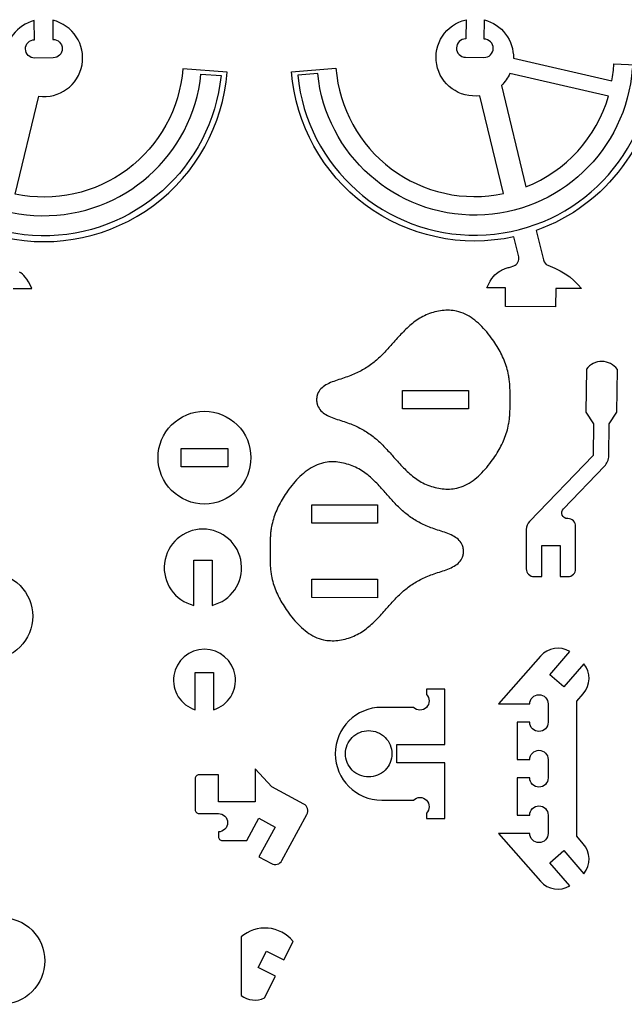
# Model space of a CAD drawing. Extents: x 814 to 835.9, y 6.8 to 21.8.
# Tile 7 of 9: x 825.4 to 829.5, y 15.1 to 21.8. Entities that reach past the tile are written whole.
import ezdxf

# ---------------------------------------------------------------- set-up
doc = ezdxf.new("R2010")
doc.units = 0
for name, color, linetype in [('EXTERNAL_CUT', 1, 'CONTINUOUS'), ('INTERNAL_CUT', 5, 'CONTINUOUS'), ('POCKET_CUT_1_1MM', 3, 'CONTINUOUS')]:
    doc.layers.add(name, color=color, linetype=linetype)

msp = doc.modelspace()

# ---------------------------------------------------------------- linework, layer by layer
at = {"layer": 'EXTERNAL_CUT', "flags": 128}
for points in [[(826.8107, 21.4247), (826.5094, 21.4482, -0.45294), (825.3708, 20.5965), (825.5308, 21.2616, 0.955312), (825.6257, 21.7778), (825.6273, 21.6474, -1), (825.6289, 21.5226), (825.5041, 21.5211, -0.414214), (825.4409, 21.5827, -0.414214), (825.5025, 21.6459), (825.5009, 21.7763, 0.349016), (825.3038, 21.5154)], [(827.248, 21.4285), (827.5492, 21.452, 0.45294), (828.6878, 20.6003), (828.5278, 21.2654, -0.955312), (828.433, 21.7817), (828.4313, 21.6513, 1), (828.4298, 21.5265), (828.5546, 21.5249, 0.414214), (828.6177, 21.5865, 0.414214), (828.5561, 21.6497), (828.5577, 21.7801, -0.349016), (828.7548, 21.5192), (829.4243, 21.3653, 0.030871), (829.437, 21.4813), (829.7388, 21.4672, -0.304486), (828.9103, 20.3498), (828.9586, 20.149, 0.237553), (828.9891, 20.1129), (829.0362, 20.0929), (829.0725, 20.075), (829.1061, 20.0553), (829.1374, 20.0337), (829.1662, 20.0098), (829.1926, 19.9834), (829.2168, 19.9543), (829.0429, 19.9558), (829.0418, 19.831), (828.7003, 19.834), (828.7014, 19.9588), (828.5741, 19.9599), (828.5853, 19.9828), (828.5972, 20.0044), (828.6085, 20.0221), (828.6192, 20.0365), (828.6294, 20.0481), (828.6392, 20.0574), (828.6486, 20.0648), (828.6576, 20.0709), (828.6663, 20.0761), (828.6747, 20.0805), (828.6828, 20.0843), (828.6907, 20.0876), (828.6982, 20.0904), (828.7055, 20.0928), (828.7126, 20.0949), (828.7194, 20.0969), (828.7259, 20.0988), (828.7321, 20.1007), (828.7569, 20.1091, 0.38801), (828.7911, 20.1711), (828.7586, 20.3064, -0.454969), (827.248, 21.4285)], [(825.3001, 20.3026, 0.454969), (826.8107, 21.4247)], [(828.8951, 17.9977), (828.9477, 17.9977), (828.9477, 18.2079), (829.0725, 18.2079), (829.0725, 17.9977), (829.125, 17.9977, 0.414214), (829.1776, 18.0502), (829.1776, 18.3392, 0.414214), (829.125, 18.3918), (829.1225, 18.3918, -0.661891), (829.0941, 18.4586), (829.373, 18.7473, 0.19179), (829.4025, 18.8193), (829.4047, 19.0355), (829.458, 19.1138), (829.4609, 19.4057, 0.5), (829.2507, 19.4078), (829.2478, 19.1159), (829.2996, 19.0366), (829.2974, 18.8203), (828.8647, 18.3723, 0.194384), (828.8426, 18.3175), (828.8426, 18.0502, 0.414214), (828.8951, 17.9977)], [(826.9718, 18.806, -0.414214), (826.6565, 18.4907, -0.414214), (826.3412, 18.806, -0.414214), (826.6565, 19.1213, -0.414214), (826.9718, 18.806)], [(826.5835, 17.8023), (826.5835, 18.11), (826.7083, 18.11), (826.7083, 17.8023, 0.886757), (826.6459, 18.3202, 0.886757), (826.5835, 17.8023)], [(825.4904, 17.7284, -0.414214), (825.1953, 17.4334, -0.414214), (824.9003, 17.7284, -0.414214), (825.1953, 18.0235, -0.414214), (825.4904, 17.7284)], [(826.5941, 17.0926), (826.5941, 17.3458), (826.7189, 17.3458), (826.7189, 17.0926, 0.859604), (826.6565, 17.5035, 0.859604), (826.5941, 17.0926)], [(829.1391, 17.4878, 0.365977), (828.9379, 17.4571), (828.6545, 17.1325), (828.8661, 17.1325, -0.414214), (828.9285, 17.1949, -0.414214), (828.9909, 17.1325), (828.9909, 17.0077, -0.414214), (828.9285, 16.9453, -0.414214), (828.8661, 17.0077), (828.7807, 17.0077), (828.7807, 16.7548), (828.8661, 16.7548, -0.414214), (828.9285, 16.8172, -0.414214), (828.9909, 16.7548), (828.9909, 16.63, -0.414214), (828.9285, 16.5676, -0.414214), (828.8661, 16.63), (828.7807, 16.63), (828.7807, 16.3771), (828.8661, 16.3771, -0.414214), (828.9285, 16.4395, -0.414214), (828.9909, 16.3771), (828.9909, 16.2523, -0.414214), (828.9285, 16.1899, -0.414214), (828.8661, 16.2523), (828.6545, 16.2523), (828.9379, 15.9277, 0.365977), (829.1391, 15.897), (829.0023, 16.0537), (829.0963, 16.1358), (829.2331, 15.9791, 0.365977), (829.2298, 16.1826), (829.1858, 16.233), (829.1858, 17.1518), (829.2298, 17.2022, 0.365977), (829.2331, 17.4057), (829.0963, 17.249), (829.0023, 17.3311), (829.1391, 17.4878)], [(828.2892, 16.8562), (828.2892, 17.2339), (828.1644, 17.2339), (828.1644, 17.1973, -1), (828.0761, 17.1091), (827.8602, 17.1091, 1), (827.8602, 16.4785), (828.0761, 16.4785, -1), (828.1644, 16.3902), (828.1644, 16.3537), (828.2892, 16.3537), (828.2892, 16.7314), (827.9622, 16.7314), (827.9622, 16.8562), (828.2892, 16.8562)], [(826.5936, 16.6243), (826.5936, 16.4141, 0.414214), (826.6199, 16.3879), (826.7512, 16.3879, -1), (826.7512, 16.2631), (826.7512, 16.2302, 0.414214), (826.7775, 16.204), (826.9437, 16.204), (827.0259, 16.3552), (827.1356, 16.2957), (827.0258, 16.0935), (827.1111, 16.0472, 0.414214), (827.1823, 16.0683), (827.3522, 16.381, 0.414214), (827.3311, 16.4523), (827.1146, 16.5699), (827.0008, 16.6925), (827.0008, 16.4667), (826.7512, 16.4667), (826.7512, 16.6506), (826.6199, 16.6506, 0.414214), (826.5936, 16.6243)], [(825.572, 15.3866, -0.414214), (825.2769, 15.0915, -0.414214), (824.9819, 15.3866, -0.414214), (825.2769, 15.6816, -0.414214), (825.572, 15.3866)], [(826.9053, 15.549), (826.9053, 15.1523, 0.278069), (827.0647, 15.1344), (827.1389, 15.282), (827.0216, 15.341), (827.0777, 15.4525), (827.195, 15.3934), (827.2584, 15.5193, 0.423887), (826.9053, 15.549)]]:
    msp.add_lwpolyline(points, format="xyb", dxfattribs=at)
for points in [[(825.3573, 19.955), (825.4845, 19.9561), (825.4734, 19.979), (825.4615, 20.0006), (825.4502, 20.0183), (825.4395, 20.0327), (825.4292, 20.0443), (825.4195, 20.0536), (825.4101, 20.061), (825.4011, 20.0671)], [(828.7324, 19.1999), (828.7324, 19.2083), (828.7324, 19.2167), (828.7324, 19.2251), (828.7324, 19.2335), (828.7323, 19.242), (828.7322, 19.2504), (828.732, 19.2589), (828.7318, 19.2673), (828.7315, 19.2757), (828.7312, 19.2841), (828.7307, 19.2925), (828.7302, 19.3009), (828.7296, 19.3093), (828.7289, 19.3177), (828.728, 19.326), (828.7271, 19.3344), (828.7261, 19.3426), (828.7249, 19.3509), (828.7236, 19.3591), (828.7221, 19.3673), (828.7196, 19.3802), (828.7167, 19.3929), (828.7134, 19.4055), (828.7098, 19.4181), (828.7059, 19.4305), (828.7017, 19.4429), (828.6972, 19.4552), (828.6923, 19.4674), (828.6872, 19.4795), (828.6818, 19.4916), (828.6761, 19.5035), (828.6701, 19.5154), (828.6639, 19.5272), (828.6574, 19.539), (828.6506, 19.5506), (828.6436, 19.5622), (828.6364, 19.5737), (828.629, 19.5851), (828.6213, 19.5965), (828.6135, 19.6078), (828.6039, 19.621), (828.594, 19.6341), (828.5839, 19.647), (828.5735, 19.6597), (828.5628, 19.6722), (828.5519, 19.6843), (828.5406, 19.6962), (828.5291, 19.7076), (828.5173, 19.7186), (828.5052, 19.7292), (828.4928, 19.7392), (828.4801, 19.7488), (828.4672, 19.7577), (828.454, 19.7661), (828.4405, 19.7737), (828.4267, 19.7807), (828.4127, 19.7869), (828.3984, 19.7924), (828.3837, 19.797), (828.3689, 19.8008), (828.357, 19.8032), (828.3451, 19.805), (828.3329, 19.8062), (828.3207, 19.807), (828.3084, 19.8072), (828.2961, 19.807), (828.2837, 19.8063), (828.2713, 19.8051), (828.2589, 19.8035), (828.2465, 19.8014), (828.2341, 19.7989), (828.2219, 19.796), (828.2097, 19.7926), (828.1976, 19.7889), (828.1857, 19.7848), (828.1739, 19.7803), (828.1623, 19.7754), (828.1509, 19.7702), (828.1397, 19.7647), (828.1287, 19.7588), (828.1182, 19.7527), (828.1079, 19.7463), (828.0979, 19.7397), (828.0881, 19.7328), (828.0784, 19.7256), (828.069, 19.7183), (828.0597, 19.7107), (828.0506, 19.7029), (828.0417, 19.6949), (828.0329, 19.6867), (828.0243, 19.6784), (828.0157, 19.6699), (828.0073, 19.6614), (827.9989, 19.6527), (827.9906, 19.6439), (827.9824, 19.635), (827.9743, 19.626), (827.9662, 19.617), (827.9581, 19.6079), (827.95, 19.5988), (827.9433, 19.5912), (827.9365, 19.5836), (827.9298, 19.576), (827.923, 19.5684), (827.9162, 19.5608), (827.9094, 19.5532), (827.9026, 19.5457), (827.8957, 19.5383), (827.8888, 19.5309), (827.8819, 19.5235), (827.8749, 19.5163), (827.8679, 19.5091), (827.8608, 19.502), (827.8537, 19.495), (827.8465, 19.4881), (827.8393, 19.4813), (827.8319, 19.4746), (827.8245, 19.468), (827.817, 19.4616), (827.8095, 19.4554), (827.8011, 19.4487), (827.7927, 19.4423), (827.7841, 19.436), (827.7754, 19.4298), (827.7666, 19.4239), (827.7577, 19.4181), (827.7486, 19.4124), (827.7395, 19.4069), (827.7301, 19.4016), (827.7206, 19.3964), (827.711, 19.3913), (827.7012, 19.3864), (827.6913, 19.3816), (827.6812, 19.377), (827.6709, 19.3725), (827.6605, 19.3681), (827.6499, 19.3638), (827.6391, 19.3597), (827.6282, 19.3556), (827.617, 19.3517), (827.6055, 19.3478), (827.5938, 19.3439), (827.582, 19.3401), (827.5702, 19.3363), (827.5584, 19.3324), (827.5467, 19.3284), (827.5352, 19.3243), (827.5238, 19.3199), (827.5128, 19.3154), (827.502, 19.3106), (827.4917, 19.3054), (827.4818, 19.2999), (827.4723, 19.294), (827.4635, 19.2877), (827.4552, 19.2809), (827.4476, 19.2735), (827.4407, 19.2656), (827.4346, 19.2571), (827.4294, 19.248), (827.4251, 19.2381), (827.4244, 19.2363), (827.4237, 19.2344), (827.4231, 19.2325), (827.4225, 19.2307), (827.422, 19.2287), (827.4215, 19.2268), (827.421, 19.2249), (827.4206, 19.2229), (827.4201, 19.221), (827.4198, 19.219), (827.4194, 19.217), (827.4191, 19.215), (827.4188, 19.213), (827.4186, 19.211), (827.4184, 19.209), (827.4182, 19.207), (827.4181, 19.205), (827.418, 19.203), (827.4179, 19.201), (827.4179, 19.199), (827.4179, 19.1971), (827.418, 19.1951), (827.4181, 19.1931), (827.4182, 19.1911), (827.4184, 19.1891), (827.4186, 19.1871), (827.4188, 19.1851), (827.4191, 19.1831), (827.4194, 19.1811), (827.4198, 19.1791), (827.4202, 19.1771), (827.4206, 19.1752), (827.421, 19.1732), (827.4215, 19.1713), (827.422, 19.1694), (827.4226, 19.1674), (827.4232, 19.1656), (827.4238, 19.1637), (827.4244, 19.1618), (827.4251, 19.16), (827.4295, 19.1501), (827.4347, 19.141), (827.4408, 19.1325), (827.4477, 19.1246), (827.4553, 19.1173), (827.4636, 19.1105), (827.4724, 19.1041), (827.4819, 19.0983), (827.4918, 19.0928), (827.5022, 19.0876), (827.5129, 19.0828), (827.524, 19.0783), (827.5353, 19.074), (827.5469, 19.0699), (827.5586, 19.0659), (827.5703, 19.062), (827.5822, 19.0582), (827.5939, 19.0544), (827.6056, 19.0506), (827.6172, 19.0467), (827.6284, 19.0427), (827.6393, 19.0387), (827.6501, 19.0346), (827.6607, 19.0303), (827.6712, 19.0259), (827.6814, 19.0214), (827.6915, 19.0168), (827.7015, 19.012), (827.7113, 19.0071), (827.7209, 19.0021), (827.7304, 18.9969), (827.7397, 18.9916), (827.7489, 18.9861), (827.758, 18.9805), (827.7669, 18.9747), (827.7757, 18.9687), (827.7844, 18.9626), (827.793, 18.9563), (827.8015, 18.9499), (827.8098, 18.9432), (827.8174, 18.937), (827.8249, 18.9306), (827.8323, 18.924), (827.8396, 18.9174), (827.8469, 18.9106), (827.8541, 18.9037), (827.8612, 18.8967), (827.8683, 18.8896), (827.8753, 18.8824), (827.8823, 18.8752), (827.8893, 18.8678), (827.8962, 18.8604), (827.903, 18.853), (827.9099, 18.8455), (827.9167, 18.8379), (827.9235, 18.8304), (827.9303, 18.8228), (827.937, 18.8152), (827.9438, 18.8076), (827.9505, 18.8), (827.9586, 18.7909), (827.9667, 18.7818), (827.9748, 18.7728), (827.983, 18.7639), (827.9912, 18.755), (827.9995, 18.7462), (828.0079, 18.7375), (828.0163, 18.7289), (828.0249, 18.7205), (828.0336, 18.7122), (828.0424, 18.704), (828.0513, 18.696), (828.0604, 18.6883), (828.0697, 18.6807), (828.0791, 18.6733), (828.0888, 18.6662), (828.0986, 18.6593), (828.1087, 18.6527), (828.1189, 18.6463), (828.1295, 18.6402), (828.1404, 18.6344), (828.1516, 18.6288), (828.163, 18.6237), (828.1746, 18.6188), (828.1864, 18.6143), (828.1984, 18.6102), (828.2105, 18.6065), (828.2226, 18.6032), (828.2349, 18.6003), (828.2473, 18.5978), (828.2596, 18.5957), (828.2721, 18.5941), (828.2845, 18.5929), (828.2969, 18.5922), (828.3092, 18.592), (828.3215, 18.5923), (828.3337, 18.593), (828.3458, 18.5943), (828.3578, 18.5962), (828.3696, 18.5985), (828.3845, 18.6023), (828.3991, 18.607), (828.4134, 18.6124), (828.4275, 18.6187), (828.4412, 18.6257), (828.4547, 18.6334), (828.4679, 18.6417), (828.4808, 18.6507), (828.4935, 18.6602), (828.5059, 18.6703), (828.5179, 18.6809), (828.5297, 18.6919), (828.5412, 18.7034), (828.5525, 18.7152), (828.5634, 18.7274), (828.5741, 18.7398), (828.5845, 18.7526), (828.5946, 18.7655), (828.6044, 18.7786), (828.614, 18.7919), (828.6218, 18.8032), (828.6295, 18.8145), (828.6369, 18.826), (828.6441, 18.8375), (828.6511, 18.8491), (828.6578, 18.8607), (828.6643, 18.8725), (828.6705, 18.8843), (828.6765, 18.8962), (828.6822, 18.9082), (828.6876, 18.9202), (828.6927, 18.9323), (828.6975, 18.9446), (828.702, 18.9568), (828.7062, 18.9692), (828.7101, 18.9817), (828.7137, 18.9943), (828.7169, 19.0069), (828.7198, 19.0196), (828.7223, 19.0325), (828.7238, 19.0406), (828.7251, 19.0489), (828.7262, 19.0571), (828.7273, 19.0654), (828.7282, 19.0738), (828.729, 19.0821), (828.7297, 19.0905), (828.7303, 19.0988), (828.7308, 19.1072), (828.7313, 19.1157), (828.7316, 19.1241), (828.7319, 19.1325), (828.7321, 19.1409), (828.7323, 19.1494), (828.7324, 19.1578), (828.7324, 19.1662), (828.7325, 19.1747), (828.7325, 19.1831), (828.7324, 19.1915), (828.7324, 19.1999)], [(827.1018, 18.17), (827.1017, 18.1616), (827.1017, 18.1532), (827.1017, 18.1448), (827.1017, 18.1364), (827.1018, 18.1279), (827.1019, 18.1195), (827.102, 18.1111), (827.1023, 18.1026), (827.1025, 18.0942), (827.1029, 18.0858), (827.1033, 18.0774), (827.1038, 18.069), (827.1044, 18.0606), (827.1051, 18.0522), (827.106, 18.0439), (827.1069, 18.0356), (827.1079, 18.0273), (827.1091, 18.019), (827.1104, 18.0108), (827.1118, 18.0026), (827.1143, 17.9898), (827.1172, 17.977), (827.1205, 17.9644), (827.124, 17.9518), (827.1279, 17.9394), (827.1321, 17.927), (827.1366, 17.9147), (827.1415, 17.9025), (827.1466, 17.8903), (827.152, 17.8783), (827.1577, 17.8663), (827.1636, 17.8544), (827.1699, 17.8426), (827.1763, 17.8309), (827.1831, 17.8192), (827.19, 17.8076), (827.1972, 17.7961), (827.2047, 17.7847), (827.2123, 17.7733), (827.2202, 17.762), (827.2297, 17.7487), (827.2395, 17.7356), (827.2496, 17.7227), (827.26, 17.71), (827.2707, 17.6975), (827.2817, 17.6853), (827.2929, 17.6735), (827.3044, 17.6621), (827.3162, 17.651), (827.3283, 17.6404), (827.3407, 17.6304), (827.3533, 17.6208), (827.3662, 17.6119), (827.3794, 17.6035), (827.3929, 17.5958), (827.4067, 17.5888), (827.4207, 17.5826), (827.435, 17.5771), (827.4496, 17.5724), (827.4645, 17.5686), (827.4763, 17.5663), (827.4883, 17.5645), (827.5004, 17.5632), (827.5126, 17.5624), (827.5249, 17.5621), (827.5373, 17.5623), (827.5497, 17.563), (827.5621, 17.5642), (827.5745, 17.5658), (827.5869, 17.5679), (827.5992, 17.5704), (827.6115, 17.5733), (827.6237, 17.5766), (827.6358, 17.5804), (827.6477, 17.5845), (827.6595, 17.5889), (827.6711, 17.5938), (827.6825, 17.599), (827.6937, 17.6045), (827.7047, 17.6104), (827.7152, 17.6164), (827.7255, 17.6228), (827.7356, 17.6294), (827.7454, 17.6363), (827.755, 17.6434), (827.7645, 17.6508), (827.7738, 17.6584), (827.7829, 17.6662), (827.7918, 17.6741), (827.8006, 17.6823), (827.8093, 17.6906), (827.8178, 17.699), (827.8263, 17.7076), (827.8347, 17.7163), (827.8429, 17.7251), (827.8512, 17.734), (827.8593, 17.7429), (827.8674, 17.7519), (827.8755, 17.761), (827.8836, 17.7701), (827.8904, 17.7777), (827.8971, 17.7853), (827.9039, 17.7929), (827.9107, 17.8005), (827.9175, 17.8081), (827.9243, 17.8156), (827.9311, 17.8231), (827.938, 17.8306), (827.9449, 17.838), (827.9518, 17.8453), (827.9588, 17.8525), (827.9658, 17.8597), (827.9729, 17.8668), (827.9801, 17.8738), (827.9873, 17.8807), (827.9945, 17.8875), (828.0019, 17.8942), (828.0093, 17.9007), (828.0168, 17.9071), (828.0243, 17.9133), (828.0327, 17.92), (828.0412, 17.9264), (828.0497, 17.9327), (828.0584, 17.9389), (828.0672, 17.9448), (828.0762, 17.9506), (828.0852, 17.9562), (828.0944, 17.9617), (828.1038, 17.967), (828.1133, 17.9722), (828.1229, 17.9773), (828.1327, 17.9822), (828.1426, 17.9869), (828.1527, 17.9916), (828.163, 17.9961), (828.1734, 18.0004), (828.184, 18.0047), (828.1948, 18.0088), (828.2058, 18.0129), (828.2169, 18.0168), (828.2285, 18.0207), (828.2402, 18.0245), (828.252, 18.0283), (828.2638, 18.0321), (828.2756, 18.036), (828.2873, 18.04), (828.2988, 18.0441), (828.3102, 18.0484), (828.3212, 18.053), (828.332, 18.0578), (828.3423, 18.0629), (828.3523, 18.0684), (828.3617, 18.0743), (828.3706, 18.0806), (828.3789, 18.0874), (828.3865, 18.0947), (828.3933, 18.1026), (828.3994, 18.1111), (828.4047, 18.1203), (828.409, 18.1301), (828.4097, 18.132), (828.4104, 18.1338), (828.411, 18.1357), (828.4116, 18.1376), (828.4121, 18.1395), (828.4126, 18.1414), (828.4131, 18.1433), (828.4136, 18.1453), (828.414, 18.1473), (828.4144, 18.1492), (828.4147, 18.1512), (828.415, 18.1532), (828.4153, 18.1552), (828.4156, 18.1572), (828.4158, 18.1592), (828.4159, 18.1612), (828.4161, 18.1632), (828.4162, 18.1652), (828.4162, 18.1672), (828.4163, 18.1692), (828.4162, 18.1712), (828.4162, 18.1731), (828.4161, 18.1751), (828.416, 18.1771), (828.4158, 18.1791), (828.4156, 18.1811), (828.4153, 18.1831), (828.4151, 18.1851), (828.4147, 18.1871), (828.4144, 18.1891), (828.414, 18.1911), (828.4136, 18.193), (828.4132, 18.195), (828.4127, 18.1969), (828.4122, 18.1989), (828.4116, 18.2008), (828.411, 18.2027), (828.4104, 18.2045), (828.4098, 18.2064), (828.4091, 18.2082), (828.4048, 18.2181), (828.3995, 18.2272), (828.3934, 18.2358), (828.3866, 18.2437), (828.379, 18.251), (828.3707, 18.2578), (828.3618, 18.2642), (828.3524, 18.27), (828.3425, 18.2755), (828.3321, 18.2807), (828.3214, 18.2855), (828.3103, 18.2901), (828.299, 18.2944), (828.2874, 18.2985), (828.2758, 18.3025), (828.264, 18.3064), (828.2522, 18.3102), (828.2404, 18.3141), (828.2287, 18.3179), (828.2171, 18.3218), (828.206, 18.3257), (828.195, 18.3298), (828.1842, 18.3339), (828.1736, 18.3382), (828.1632, 18.3426), (828.153, 18.3471), (828.1429, 18.3518), (828.1329, 18.3565), (828.1231, 18.3615), (828.1135, 18.3665), (828.104, 18.3717), (828.0947, 18.377), (828.0855, 18.3825), (828.0764, 18.3882), (828.0675, 18.394), (828.0587, 18.3999), (828.05, 18.4061), (828.0415, 18.4124), (828.033, 18.4188), (828.0247, 18.4255), (828.0171, 18.4318), (828.0096, 18.4382), (828.0022, 18.4447), (827.9949, 18.4514), (827.9876, 18.4582), (827.9804, 18.4651), (827.9733, 18.4721), (827.9662, 18.4792), (827.9592, 18.4864), (827.9523, 18.4937), (827.9453, 18.501), (827.9384, 18.5084), (827.9316, 18.5159), (827.9247, 18.5234), (827.9179, 18.5309), (827.9112, 18.5385), (827.9044, 18.5461), (827.8976, 18.5537), (827.8909, 18.5613), (827.8841, 18.5689), (827.8761, 18.578), (827.868, 18.5871), (827.8599, 18.5961), (827.8517, 18.6051), (827.8435, 18.614), (827.8352, 18.6228), (827.8269, 18.6315), (827.8184, 18.6401), (827.8099, 18.6485), (827.8012, 18.6568), (827.7924, 18.665), (827.7835, 18.673), (827.7744, 18.6808), (827.7652, 18.6884), (827.7557, 18.6958), (827.7461, 18.7029), (827.7363, 18.7098), (827.7262, 18.7165), (827.7159, 18.7228), (827.7054, 18.7289), (827.6945, 18.7348), (827.6833, 18.7403), (827.6719, 18.7455), (827.6603, 18.7504), (827.6485, 18.7549), (827.6365, 18.759), (827.6245, 18.7627), (827.6123, 18.7661), (827.6, 18.769), (827.5877, 18.7715), (827.5753, 18.7736), (827.5629, 18.7752), (827.5505, 18.7764), (827.5381, 18.7771), (827.5257, 18.7774), (827.5134, 18.7771), (827.5012, 18.7764), (827.4891, 18.7751), (827.4771, 18.7733), (827.4653, 18.7709), (827.4504, 18.7672), (827.4358, 18.7625), (827.4215, 18.7571), (827.4074, 18.7508), (827.3937, 18.7439), (827.3802, 18.7362), (827.367, 18.7278), (827.354, 18.7189), (827.3414, 18.7094), (827.329, 18.6993), (827.3169, 18.6887), (827.3051, 18.6777), (827.2935, 18.6663), (827.2823, 18.6545), (827.2713, 18.6423), (827.2606, 18.6299), (827.2502, 18.6172), (827.2401, 18.6042), (827.2303, 18.5911), (827.2207, 18.5779), (827.2128, 18.5666), (827.2052, 18.5552), (827.1977, 18.5438), (827.1905, 18.5323), (827.1835, 18.5207), (827.1768, 18.5091), (827.1703, 18.4974), (827.164, 18.4855), (827.1581, 18.4737), (827.1524, 18.4617), (827.147, 18.4497), (827.1418, 18.4375), (827.137, 18.4253), (827.1324, 18.413), (827.1282, 18.4007), (827.1243, 18.3882), (827.1207, 18.3756), (827.1175, 18.363), (827.1146, 18.3503), (827.112, 18.3375), (827.1106, 18.3293), (827.1093, 18.321), (827.1081, 18.3128), (827.1071, 18.3045), (827.1061, 18.2962), (827.1053, 18.2878), (827.1046, 18.2794), (827.104, 18.2711), (827.1034, 18.2627), (827.103, 18.2543), (827.1026, 18.2458), (827.1023, 18.2374), (827.1021, 18.229), (827.1019, 18.2205), (827.1018, 18.2121), (827.1017, 18.2037), (827.1017, 18.1952), (827.1017, 18.1868), (827.1017, 18.1784), (827.1018, 18.17)]]:
    msp.add_lwpolyline(points, dxfattribs=at)
at = {"layer": 'INTERNAL_CUT', "flags": 128}
msp.add_lwpolyline([(828.6731, 21.3352), (828.8391, 20.6457, 0.232502), (829.4008, 21.2629), (828.7313, 21.4168, -0.096231), (828.6731, 21.3352)], format="xyb", dxfattribs=at)
for points in [[(828.4489, 19.2621), (828.4489, 19.1373), (828.0023, 19.137), (828.0022, 19.2618), (828.4489, 19.2621)], [(826.4988, 18.7436), (826.4988, 18.8684), (826.8141, 18.8684), (826.8141, 18.7436), (826.4988, 18.7436)], [(827.3854, 18.3603), (827.3855, 18.4851), (827.8321, 18.4848), (827.832, 18.36), (827.3854, 18.3603)], [(827.385, 17.8546), (827.3851, 17.9794), (827.8318, 17.9791), (827.8317, 17.8543), (827.385, 17.8546)]]:
    msp.add_lwpolyline(points, dxfattribs=at)
at = {"layer": 'POCKET_CUT_1_1MM', "flags": 128}
for points in [[(826.769, 21.4016, -0.919165), (824.3607, 21.439), (824.4972, 21.4454, 0.916612), (826.6328, 21.4122), (826.769, 21.4016)], [(827.2896, 21.4054, 0.919165), (829.6979, 21.4428), (829.5614, 21.4492, -0.916612), (827.4258, 21.416), (827.2896, 21.4054)], [(827.772, 16.9514, -0.414214), (827.9296, 16.7938, -0.414214), (827.772, 16.6361, -0.414214), (827.6143, 16.7938, -0.414214), (827.772, 16.9514)]]:
    msp.add_lwpolyline(points, format="xyb", dxfattribs=at)

doc.saveas('drawing.dxf')
